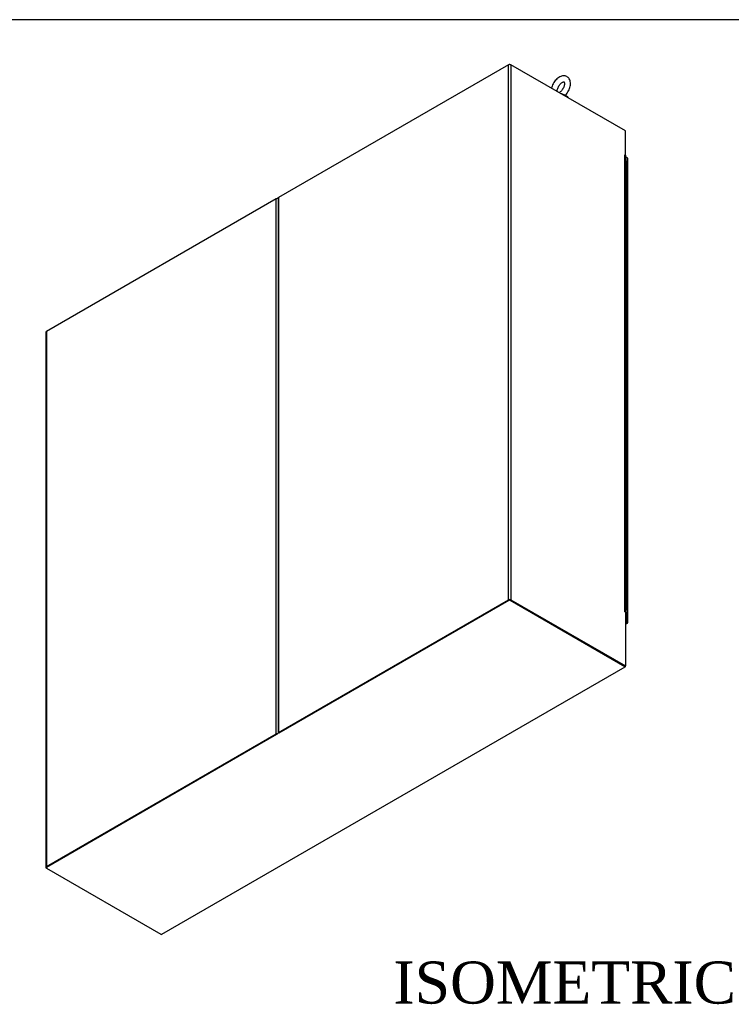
# Model space of a CAD drawing. Header units: inches. Extents: x 1 to 359, y -2 to 239.
# Tile 79 of 83: x 258 to 308, y 169 to 239. Entities that reach past the tile are written whole.
import ezdxf
from ezdxf.enums import TextEntityAlignment as Align

# ---------------------------------------------------------------- set-up
doc = ezdxf.new("R2010")
doc.units = ezdxf.units.IN
doc.header["$MEASUREMENT"] = 0
for name, color, linetype in [('COM54746-60', 7, 'Continuous'), ('COM71195-8', 7, 'Continuous'), ('COM71298-3', 7, 'Continuous'), ('COM71299-3', 7, 'Continuous'), ('COM71300-3', 7, 'Continuous'), ('COM71301-3', 7, 'Continuous'), ('Default', 7, 'Continuous'), ('SCS86414', 7, 'Continuous'), ('WAF25377', 7, 'Continuous')]:
    doc.layers.add(name, color=color, linetype=linetype)
doc.styles.add('SEACAD_Times_New_Roman', font='times.ttf')

# ---------------------------------------------------------------- blocks, each defined once
blk = doc.blocks.new('SE7')
at = {"layer": 'COM54746-60', "color": 7, "linetype": 'Continuous'}
for p, q in [((300.934, 228.23), (300.968, 228.23)), ((300.968, 227.7), (300.968, 228.23)), ((301.048, 228.187), (301.048, 228.717)), ((301.048, 227.656), (301.048, 228.187)), ((300.934, 227.7), (300.968, 227.7)), ((301.048, 227.125), (301.048, 227.656)), ((300.934, 227.169), (300.968, 227.169)), ((300.968, 226.638), (300.968, 227.169)), ((301.048, 226.594), (301.048, 227.125)), ((300.934, 226.638), (300.968, 226.638)), ((300.934, 226.108), (300.968, 226.108)), ((300.968, 225.577), (300.968, 226.108)), ((301.048, 226.064), (301.048, 226.595)), ((301.048, 225.533), (301.048, 226.064)), ((300.934, 225.577), (300.968, 225.577)), ((301.048, 225.002), (301.048, 225.534)), ((300.934, 225.046), (300.968, 225.046)), ((300.968, 224.515), (300.968, 225.046)), ((301.048, 224.472), (301.048, 225.002)), ((300.934, 224.515), (300.968, 224.515)), ((300.934, 223.985), (300.968, 223.985)), ((300.968, 223.454), (300.968, 223.985)), ((301.048, 223.941), (301.048, 224.472)), ((301.048, 223.41), (301.048, 223.941)), ((300.934, 223.454), (300.968, 223.454)), ((301.048, 222.879), (301.048, 223.411)), ((300.934, 222.923), (300.968, 222.923)), ((300.968, 222.393), (300.968, 222.923)), ((301.048, 222.349), (301.048, 222.879)), ((300.934, 222.393), (300.968, 222.393)), ((300.934, 221.862), (300.968, 221.862)), ((300.968, 221.331), (300.968, 221.862)), ((301.048, 221.818), (301.048, 222.349)), ((300.934, 221.331), (300.968, 221.331)), ((301.048, 221.287), (301.048, 221.818)), ((301.048, 220.757), (301.048, 221.288)), ((300.934, 220.8), (300.968, 220.8)), ((300.968, 220.27), (300.968, 220.8)), ((301.048, 220.226), (301.048, 220.757)), ((300.934, 220.27), (300.968, 220.27)), ((300.934, 219.739), (300.968, 219.739)), ((300.968, 219.208), (300.968, 219.739)), ((301.048, 219.695), (301.048, 220.226)), ((300.934, 219.208), (300.968, 219.208)), ((301.048, 219.164), (301.048, 219.695)), ((301.048, 218.634), (301.048, 219.165)), ((300.934, 218.677), (300.968, 218.677)), ((300.968, 218.147), (300.968, 218.677)), ((301.048, 218.103), (301.048, 218.634)), ((300.934, 218.147), (300.968, 218.147)), ((300.934, 217.616), (300.968, 217.616)), ((300.968, 217.085), (300.968, 217.616)), ((301.048, 217.572), (301.048, 218.103)), ((300.934, 217.085), (300.968, 217.085)), ((301.048, 217.041), (301.048, 217.572)), ((301.048, 216.511), (301.048, 217.042)), ((300.934, 216.555), (300.968, 216.555)), ((300.968, 216.024), (300.968, 216.555)), ((301.048, 215.98), (301.048, 216.511)), ((300.934, 216.024), (300.968, 216.024)), ((301.048, 215.449), (301.048, 215.981)), ((300.934, 215.493), (300.968, 215.493)), ((300.934, 214.962), (300.968, 214.962)), ((300.968, 214.962), (300.968, 215.493)), ((301.048, 214.919), (301.048, 215.449)), ((301.048, 214.388), (301.048, 214.919)), ((300.934, 214.432), (300.968, 214.432)), ((300.968, 213.901), (300.968, 214.432)), ((301.048, 213.857), (301.048, 214.388)), ((300.934, 213.901), (300.968, 213.901)), ((301.048, 213.326), (301.048, 213.858)), ((300.934, 213.37), (300.968, 213.37)), ((300.934, 212.84), (300.968, 212.84)), ((300.968, 212.84), (300.968, 213.37)), ((301.048, 212.796), (301.048, 213.326)), ((301.048, 212.265), (301.048, 212.796)), ((300.934, 212.309), (300.968, 212.309)), ((300.968, 211.778), (300.968, 212.309)), ((301.048, 211.734), (301.048, 212.265)), ((300.934, 211.778), (300.968, 211.778)), ((301.048, 211.204), (301.048, 211.735)), ((300.934, 211.247), (300.968, 211.247)), ((300.934, 210.717), (300.968, 210.717)), ((300.968, 210.717), (300.968, 211.247)), ((301.048, 210.673), (301.048, 211.204)), ((301.048, 210.142), (301.048, 210.673)), ((300.934, 210.186), (300.968, 210.186)), ((300.968, 209.655), (300.968, 210.186)), ((301.048, 209.611), (301.048, 210.142)), ((300.934, 209.655), (300.968, 209.655)), ((301.048, 209.081), (301.048, 209.612)), ((300.934, 209.124), (300.968, 209.124)), ((300.934, 208.594), (300.968, 208.594)), ((300.968, 208.594), (300.968, 209.124)), ((301.048, 208.55), (301.048, 209.081)), ((301.048, 208.019), (301.048, 208.55)), ((300.934, 208.063), (300.968, 208.063)), ((300.968, 207.532), (300.968, 208.063)), ((301.048, 207.488), (301.048, 208.019)), ((300.934, 207.532), (300.968, 207.532)), ((301.048, 206.958), (301.048, 207.489)), ((300.934, 207.002), (300.968, 207.002)), ((300.934, 206.471), (300.968, 206.471)), ((300.968, 206.471), (300.968, 207.002)), ((301.048, 206.427), (301.048, 206.958)), ((301.048, 205.896), (301.048, 206.428)), ((300.934, 205.94), (300.968, 205.94)), ((300.968, 205.409), (300.968, 205.94)), ((301.048, 205.366), (301.048, 205.896)), ((300.934, 205.409), (300.968, 205.409)), ((301.048, 204.835), (301.048, 205.366)), ((300.934, 204.879), (300.968, 204.879)), ((300.934, 204.348), (300.968, 204.348)), ((300.968, 204.348), (300.968, 204.879)), ((301.048, 204.304), (301.048, 204.835)), ((301.048, 203.773), (301.048, 204.305)), ((300.934, 203.817), (300.968, 203.817)), ((300.968, 203.287), (300.968, 203.817)), ((301.048, 203.243), (301.048, 203.773)), ((300.934, 203.287), (300.968, 203.287)), ((301.048, 202.712), (301.048, 203.243)), ((300.934, 202.756), (300.968, 202.756)), ((300.934, 202.225), (300.968, 202.225)), ((300.968, 202.225), (300.968, 202.756)), ((301.048, 202.181), (301.048, 202.712)), ((301.048, 201.65), (301.048, 202.182)), ((300.934, 201.694), (300.968, 201.694)), ((300.968, 201.164), (300.968, 201.694)), ((301.048, 201.12), (301.048, 201.65)), ((300.934, 201.164), (300.968, 201.164)), ((301.048, 200.589), (301.048, 201.12)), ((300.934, 200.633), (300.968, 200.633)), ((300.934, 200.102), (300.968, 200.102)), ((300.968, 200.102), (300.968, 200.633)), ((301.048, 200.058), (301.048, 200.589)), ((300.934, 199.571), (300.968, 199.571)), ((300.968, 199.041), (300.968, 199.571)), ((301.048, 199.528), (301.048, 200.059)), ((301.048, 198.997), (301.048, 199.528)), ((300.934, 199.041), (300.968, 199.041)), ((301.048, 198.466), (301.048, 198.997)), ((300.934, 198.51), (300.968, 198.51)), ((300.934, 197.979), (300.968, 197.979)), ((300.968, 197.979), (300.968, 198.51)), ((301.048, 197.935), (301.048, 198.466)), ((300.934, 197.449), (300.968, 197.449)), ((300.968, 196.918), (300.968, 197.449)), ((301.048, 197.405), (301.048, 197.936)), ((301.048, 196.874), (301.048, 197.405)), ((300.934, 196.918), (300.968, 196.918)), ((300.969, 196.895), (300.934, 196.895)), ((300.934, 196.852), (300.946, 196.859)), ((300.934, 196.823), (300.94, 196.827)), ((300.994, 196.825), (300.934, 196.79)), ((300.939, 196.895), (300.939, 196.874)), ((300.94, 196.827), (300.94, 196.834)), ((300.946, 196.859), (300.946, 196.862)), ((300.994, 196.832), (300.994, 196.825)), ((301.004, 196.874), (301.004, 196.883))]:
    blk.add_line(p, q, dxfattribs=at)
for centre, major_axis, start_param, end_param in [((300.972, 228.717), (0.076, 0), 0, 2.091382), ((300.972, 228.187), (0.076, 0), 0, 1.616314), ((300.972, 228.187), (-0.0761, 0), 3.141593, 4.757906), ((300.972, 227.656), (0.076, 0), 0, 2.091382), ((300.972, 227.656), (-0.0761, 0), 3.141593, 4.757906), ((300.972, 227.125), (0.076, 0), 0, 1.616314), ((300.972, 227.125), (-0.0761, 0), 3.141593, 4.757906), ((300.972, 226.595), (0.076, 0), 0, 2.091382), ((300.972, 226.594), (-0.0761, 0), 3.141593, 4.757906), ((300.972, 226.064), (0.076, 0), 0, 1.616314), ((300.972, 226.064), (-0.0761, 0), 3.141593, 4.757906), ((300.972, 225.534), (0.076, 0), 0, 2.091382), ((300.972, 225.533), (-0.0761, 0), 3.141593, 4.757906), ((300.972, 225.002), (0.076, 0), 0, 1.616314), ((300.972, 225.002), (-0.0761, 0), 3.141593, 4.757906), ((300.972, 224.472), (0.076, 0), 0, 2.091382), ((300.972, 224.472), (-0.0761, 0), 3.141593, 4.757906), ((300.972, 223.941), (0.076, 0), 0, 1.616314), ((300.972, 223.941), (-0.0761, 0), 3.141593, 4.757906), ((300.972, 223.411), (0.076, 0), 0, 2.091382), ((300.972, 223.41), (-0.0761, 0), 3.141593, 4.757906), ((300.972, 222.879), (0.0761, 0), 0, 1.616314), ((300.972, 222.879), (-0.076, 0), 3.141593, 4.757906), ((300.972, 222.349), (0.076, 0), 0, 2.091382), ((300.972, 222.349), (-0.0761, 0), 3.141593, 4.757906), ((300.972, 221.818), (0.076, 0), 0, 1.616314), ((300.972, 221.818), (-0.0761, 0), 3.141593, 4.757906), ((300.972, 221.288), (0.076, 0), 0, 2.091382), ((300.972, 221.287), (-0.0761, 0), 3.141593, 4.757906), ((300.972, 220.757), (0.076, 0), 0, 1.616314), ((300.972, 220.757), (-0.0761, 0), 3.141593, 4.757906), ((300.972, 220.226), (0.076, 0), 0, 2.091382), ((300.972, 220.226), (-0.0761, 0), 3.141593, 4.757906), ((300.972, 219.695), (0.076, 0), 0, 1.616314), ((300.972, 219.695), (-0.076, 0), 3.141593, 4.757906), ((300.972, 219.165), (0.076, 0), 0, 2.091382), ((300.972, 219.164), (-0.0761, 0), 3.141593, 4.757906), ((300.972, 218.634), (0.076, 0), 0, 1.616314), ((300.972, 218.634), (-0.0761, 0), 3.141593, 4.757906), ((300.972, 218.103), (0.0761, 0), 0, 2.091382), ((300.972, 218.103), (-0.076, 0), 3.141593, 4.757906), ((300.972, 217.572), (0.0761, 0), 0, 1.616314), ((300.972, 217.572), (-0.076, 0), 3.141593, 4.757906), ((300.972, 217.042), (0.076, 0), 0, 2.091382), ((300.972, 217.041), (-0.076, 0), 3.141593, 4.757906), ((300.972, 216.511), (0.076, 0), 0, 1.616314), ((300.972, 216.511), (-0.076, 0), 3.141593, 4.757906), ((300.972, 215.981), (0.0761, 0), 0, 2.091382), ((300.972, 215.98), (-0.076, 0), 3.141593, 4.757906), ((300.972, 214.919), (0.076, 0), 0, 2.091382), ((300.972, 215.449), (0.076, 0), 0, 1.616314), ((300.972, 215.449), (-0.076, 0), 3.141593, 4.757906), ((300.972, 214.919), (-0.076, 0), 3.141593, 4.757906), ((300.972, 214.388), (0.076, 0), 0, 1.616314), ((300.972, 214.388), (-0.076, 0), 3.141593, 4.757906), ((300.972, 213.858), (0.076, 0), 0, 2.091382), ((300.972, 213.857), (-0.076, 0), 3.141593, 4.757906), ((300.972, 212.796), (0.076, 0), 0, 2.091382), ((300.972, 213.326), (0.076, 0), 0, 1.616314), ((300.972, 213.326), (-0.076, 0), 3.141593, 4.757906), ((300.972, 212.796), (-0.0761, 0), 3.141593, 4.757906), ((300.972, 212.265), (0.076, 0), 0, 1.616314), ((300.972, 212.265), (-0.076, 0), 3.141593, 4.757906), ((300.972, 211.735), (0.076, 0), 0, 2.091382), ((300.972, 211.734), (-0.076, 0), 3.141593, 4.757906), ((300.972, 210.673), (0.076, 0), 0, 2.091382), ((300.972, 211.204), (0.076, 0), 0, 1.616314), ((300.972, 211.204), (-0.076, 0), 3.141593, 4.757906), ((300.972, 210.673), (-0.076, 0), 3.141593, 4.757906), ((300.972, 210.142), (0.076, 0), 0, 1.616314), ((300.972, 210.142), (-0.076, 0), 3.141593, 4.757906), ((300.972, 209.612), (0.076, 0), 0, 2.091382), ((300.972, 209.611), (-0.076, 0), 3.141593, 4.757906), ((300.972, 208.55), (0.076, 0), 0, 2.091382), ((300.972, 209.081), (0.076, 0), 0, 1.616314), ((300.972, 209.081), (-0.076, 0), 3.141593, 4.757906), ((300.972, 208.55), (-0.076, 0), 3.141593, 4.757906), ((300.972, 208.019), (0.076, 0), 0, 1.616314), ((300.972, 208.019), (-0.076, 0), 3.141593, 4.757906), ((300.972, 207.489), (0.076, 0), 0, 2.091382), ((300.972, 207.488), (-0.076, 0), 3.141593, 4.757906), ((300.972, 206.428), (0.076, 0), 0, 2.091382), ((300.972, 206.958), (0.0761, 0), 0, 1.616314), ((300.972, 206.958), (-0.076, 0), 3.141593, 4.757906), ((300.972, 206.427), (-0.076, 0), 3.141593, 4.757906), ((300.972, 205.896), (0.076, 0), 0, 1.616314), ((300.972, 205.896), (-0.076, 0), 3.141593, 4.757906), ((300.972, 205.366), (0.076, 0), 0, 2.091382), ((300.972, 205.366), (-0.0761, 0), 3.141593, 4.757906), ((300.972, 204.305), (0.076, 0), 0, 2.091382), ((300.972, 204.835), (0.076, 0), 0, 1.616314), ((300.972, 204.835), (-0.076, 0), 3.141593, 4.757906), ((300.972, 204.304), (-0.076, 0), 3.141593, 4.757906), ((300.972, 203.773), (0.0761, 0), 0, 1.616314), ((300.972, 203.773), (-0.076, 0), 3.141593, 4.757906), ((300.972, 203.243), (0.076, 0), 0, 2.091382), ((300.972, 203.243), (-0.0761, 0), 3.141593, 4.757906), ((300.972, 202.182), (0.0761, 0), 0, 2.091382), ((300.972, 202.712), (0.076, 0), 0, 1.616314), ((300.972, 202.712), (-0.076, 0), 3.141593, 4.757906), ((300.972, 202.181), (-0.076, 0), 3.141593, 4.757906), ((300.972, 201.65), (0.076, 0), 0, 1.616314), ((300.972, 201.65), (-0.076, 0), 3.141593, 4.757906), ((300.972, 201.12), (0.076, 0), 0, 2.091382), ((300.972, 201.12), (-0.076, 0), 3.141593, 4.757906), ((300.972, 200.059), (0.076, 0), 0, 2.091382), ((300.972, 200.589), (0.076, 0), 0, 1.616314), ((300.972, 200.589), (-0.076, 0), 3.141593, 4.757906), ((300.972, 200.058), (-0.0761, 0), 3.141593, 4.757906), ((300.972, 199.528), (0.076, 0), 0, 1.616314), ((300.972, 199.528), (-0.076, 0), 3.141593, 4.757906), ((300.972, 198.997), (0.076, 0), 0, 2.091382), ((300.972, 198.997), (-0.076, 0), 3.141593, 4.757906), ((300.972, 197.936), (0.076, 0), 0, 2.091382), ((300.972, 198.466), (0.0761, 0), 0, 1.616314), ((300.972, 198.466), (-0.0761, 0), 3.141593, 4.757906), ((300.972, 197.935), (-0.076, 0), 3.141593, 4.757906), ((300.972, 197.405), (0.076, 0), 0, 1.637808), ((300.972, 197.405), (-0.076, 0), 3.141593, 4.757906), ((300.972, 196.874), (-0.076, 0), 1.05021, 4.757906), ((300.972, 196.874), (0.0877, 0), 4.346604, 4.975472), ((300.972, 196.874), (-0.0358, 0), 0.785398, 4.778783)]:
    blk.add_ellipse(centre, major_axis=major_axis, ratio=0.57735, start_param=start_param, end_param=end_param, dxfattribs=at)
blk.add_ellipse((300.972, 196.874), major_axis=(-0.0325, 0), ratio=0.57735, dxfattribs=at)
at = {"layer": 'COM71195-8', "color": 7, "linetype": 'Continuous'}
for p, q in [((301.07, 229.025), (300.934, 229.103)), ((301.07, 195.938), (301.07, 229.025)), ((301.106, 195.888), (301.106, 228.974)), ((300.941, 196.013), (301.07, 195.938)), ((300.941, 195.962), (301.026, 195.913)), ((301.026, 195.913), (300.941, 195.962)), ((301.026, 195.863), (300.941, 195.912)), ((300.941, 195.814), (301.026, 195.863)), ((300.941, 195.772), (301.088, 195.857)), ((301.026, 195.913), (301.026, 195.913)), ((301.026, 195.913), (301.026, 195.913)), ((301.026, 195.913), (301.07, 195.888)), ((301.102, 195.869), (301.026, 195.913)), ((301.102, 195.869), (301.026, 195.913))]:
    blk.add_line(p, q, dxfattribs=at)
for centre, major_axis, ratio, start_param, end_param in [((300.983, 228.974), (-0.123, 0), 0.57735, 3.141593, 3.926991), ((300.983, 195.938), (-0.0617, 0.0356), 0.000359, 2.356402, 3.927198), ((300.983, 195.938), (-0.0617, 0.0357), 0.000359, 2.355987, 3.926784), ((301.026, 195.964), (-0.062, 0.107), 0.57735, 2.356194, 3.403392), ((300.983, 195.888), (-0.123, 0), 0.57735, 2.879793, 3.926991), ((300.983, 195.938), (0.123, -0.071), 0.000359, -0.785191, -0.261592), ((300.983, 195.938), (0.123, -0.071), 0.000359, 0.261592, 0.785191)]:
    blk.add_ellipse(centre, major_axis=major_axis, ratio=ratio, start_param=start_param, end_param=end_param, dxfattribs=at)
at = {"layer": 'COM71298-3', "color": 7, "linetype": 'Continuous'}
for p, q in [((292.612, 235.665), (292.684, 235.706)), ((292.684, 235.706), (292.756, 235.665)), ((292.684, 235.678), (292.684, 235.706)), ((300.934, 229.168), (300.941, 229.164)), ((300.941, 229.164), (300.934, 229.159)), ((300.941, 229.215), (300.941, 229.164)), ((276.037, 226.095), (276.198, 226.188)), ((276.156, 226.113), (276.175, 226.124))]:
    blk.add_line(p, q, dxfattribs=at)
at = {"layer": 'COM71299-3', "color": 7, "linetype": 'Continuous'}
for p, q in [((267.883, 173.668), (300.916, 192.739)), ((276.179, 187.983), (259.651, 178.441)), ((259.651, 178.441), (259.651, 178.391)), ((259.651, 178.391), (267.821, 173.674))]:
    blk.add_line(p, q, dxfattribs=at)
for centre, start_param, end_param in [((300.854, 192.846), 3.141593, 3.926991), ((267.821, 173.775), 2.356194, 3.141593)]:
    blk.add_ellipse(centre, major_axis=(-0.062, 0.107), ratio=0.57735, start_param=start_param, end_param=end_param, dxfattribs=at)
at = {"layer": 'COM71300-3', "color": 7, "linetype": 'Continuous'}
for p, q in [((292.597, 235.657), (276.211, 226.197)), ((292.597, 197.511), (292.597, 235.657)), ((300.941, 230.94), (292.771, 235.657)), ((292.771, 235.657), (292.771, 197.511)), ((300.941, 229.215), (300.941, 230.94)), ((300.898, 229.225), (300.898, 229.241)), ((300.898, 229.241), (300.941, 229.215)), ((300.898, 196.683), (300.898, 229.225)), ((300.922, 229.204), (300.941, 229.215)), ((300.934, 196.647), (300.934, 229.174)), ((276.175, 226.147), (276.175, 188.001)), ((276.211, 226.197), (276.211, 188.051)), ((276.211, 188.051), (292.597, 197.511)), ((276.255, 188.026), (292.64, 197.486)), ((292.728, 197.486), (300.898, 192.769)), ((292.771, 197.511), (300.941, 192.795)), ((300.898, 196.668), (300.898, 196.683)), ((300.898, 196.668), (300.941, 196.642)), ((300.941, 196.642), (300.941, 192.795)), ((300.898, 192.769), (300.941, 192.795))]:
    blk.add_line(p, q, dxfattribs=at)
for centre, major_axis, start_param, end_param in [((292.684, 235.607), (-0.123, 0), 3.926991, 5.497787), ((300.81, 229.174), (-0.124, 0), 3.141593, 3.926991), ((276.299, 226.147), (0.124, 0), 2.356194, 3.141593), ((292.684, 197.461), (0.123, 0), 0.785398, 2.356194), ((292.684, 197.461), (0.0617, 0), 0.785398, 2.356194), ((300.81, 196.633), (-0.123, 0), 3.357369, 3.926991), ((276.299, 188.001), (0.123, 0), 2.356194, 3.141593)]:
    blk.add_ellipse(centre, major_axis=major_axis, ratio=0.57735, start_param=start_param, end_param=end_param, dxfattribs=at)
at = {"layer": 'COM71301-3', "color": 7, "linetype": 'Continuous'}
for p, q in [((276.037, 226.095), (259.651, 216.635)), ((276.037, 187.952), (276.037, 226.095)), ((259.615, 216.584), (259.615, 178.441)), ((259.651, 216.635), (259.651, 178.492)), ((259.651, 178.492), (276.037, 187.952)), ((259.695, 178.466), (276.08, 187.927))]:
    blk.add_line(p, q, dxfattribs=at)
for centre, major_axis, start_param, end_param in [((276.124, 226.044), (-0.124, 0), 4.28531, 5.497787), ((259.739, 216.584), (0.123, 0), 2.356194, 3.141593), ((276.124, 187.901), (0.124, 0), 1.308997, 2.356194), ((259.739, 178.441), (0.123, 0), 2.356194, 3.926991)]:
    blk.add_ellipse(centre, major_axis=major_axis, ratio=0.57735, start_param=start_param, end_param=end_param, dxfattribs=at)
at = {"layer": 'SCS86414', "color": 7, "linetype": 'Continuous'}
blk.add_ellipse((296.331, 233.313), major_axis=(-0.397, 0), ratio=0.57735, start_param=4.053117, end_param=4.397107, dxfattribs=at)
for points, knots in [([(296.651, 233.475), (296.663, 233.485), (296.712, 233.532), (296.797, 233.643), (296.89, 233.797), (296.962, 233.963), (297.008, 234.133), (297.027, 234.302), (297.015, 234.457), (296.973, 234.592), (296.907, 234.703), (296.816, 234.791), (296.704, 234.85), (296.578, 234.875), (296.449, 234.867), (296.318, 234.829), (296.185, 234.759), (296.055, 234.659), (295.934, 234.533), (295.829, 234.386), (295.743, 234.226), (295.692, 234.091), (295.671, 234.009), (295.665, 233.984)], [0.0066784, 0.0066784, 0.0066784, 0.0066784, 0.0196103, 0.0688906, 0.1180422, 0.1673421, 0.2170609, 0.2675877, 0.3191811, 0.3639921, 0.4062935, 0.4470994, 0.4906356, 0.5327634, 0.5750122, 0.6192269, 0.6661706, 0.7150996, 0.7644864, 0.8137009, 0.8628663, 0.9122789, 0.9341783, 0.9341783, 0.9341783, 0.9341783]), ([(296.07, 233.766), (296.07, 233.783), (296.072, 233.825), (296.089, 233.918), (296.13, 234.033), (296.19, 234.15), (296.266, 234.256), (296.349, 234.343), (296.431, 234.404), (296.501, 234.435), (296.546, 234.442), (296.56, 234.437), (296.56, 234.438), (296.574, 234.423), (296.589, 234.373), (296.594, 234.294), (296.579, 234.192), (296.544, 234.077), (296.488, 233.96), (296.415, 233.85), (296.333, 233.758), (296.261, 233.7), (296.221, 233.676), (296.207, 233.669)], [0, 0, 0, 0, 0.0192197, 0.0562434, 0.0941561, 0.1327901, 0.1716668, 0.2101635, 0.2477753, 0.2843191, 0.3204524, 0.357896, 0.4016057, 0.4394781, 0.4738795, 0.5103425, 0.5470928, 0.5847736, 0.623272, 0.6621365, 0.7007852, 0.7386469, 0.7596744, 0.7596744, 0.7596744, 0.7596744]), ([(296.323, 233.608), (296.338, 233.606), (296.353, 233.604), (296.405, 233.594), (296.445, 233.584), (296.524, 233.558), (296.563, 233.541), (296.62, 233.507), (296.637, 233.49), (296.641, 233.477)], [0.7850889, 0.7850889, 0.7850889, 0.7850889, 0.8125, 0.8125, 0.875, 0.875, 0.9375, 0.9375, 1, 1, 1, 1]), ([(296.616, 233.477), (296.609, 233.482), (296.6, 233.488), (296.562, 233.512), (296.524, 233.529), (296.445, 233.559), (296.407, 233.57), (296.372, 233.579)], [0.0402692, 0.0402692, 0.0402692, 0.0402692, 0.0625, 0.0625, 0.125, 0.125, 0.1848878, 0.1848878, 0.1848878, 0.1848878])]:
    blk.add_open_spline(points, degree=3, knots=knots, dxfattribs=at)
at = {"layer": 'WAF25377', "color": 7, "linetype": 'Continuous'}
blk.add_ellipse((296.331, 233.198), major_axis=(0.569, 0), ratio=0.57735, start_param=0.272709, end_param=1.298087, dxfattribs=at)
blk = doc.blocks.new('BORDER')
at = {"layer": 'Default', "color": 7, "linetype": 'Continuous'}
blk.add_line((0, 27.86), (-41.86, 27.86), dxfattribs=at)

msp = doc.modelspace()

# ---------------------------------------------------------------- block references
at = {"layer": 'Default', "color": 7, "xscale": 8.55, "yscale": 8.55, "zscale": 8.55}
msp.add_blockref('BORDER', (359.223, 0.67), dxfattribs=at)
at = {"layer": 'Default'}
msp.add_blockref('SE7', (0, 0), dxfattribs=at)

# ---------------------------------------------------------------- texts
at = {"layer": 'Default', "color": 7, "linetype": 'Continuous', "style": 'SEACAD_Times_New_Roman'}
msp.add_text('ISOMETRIC VIEWS', height=3, dxfattribs=at).set_placement((284.404, 171.729), align=Align.TOP_LEFT)

doc.saveas('drawing.dxf')
